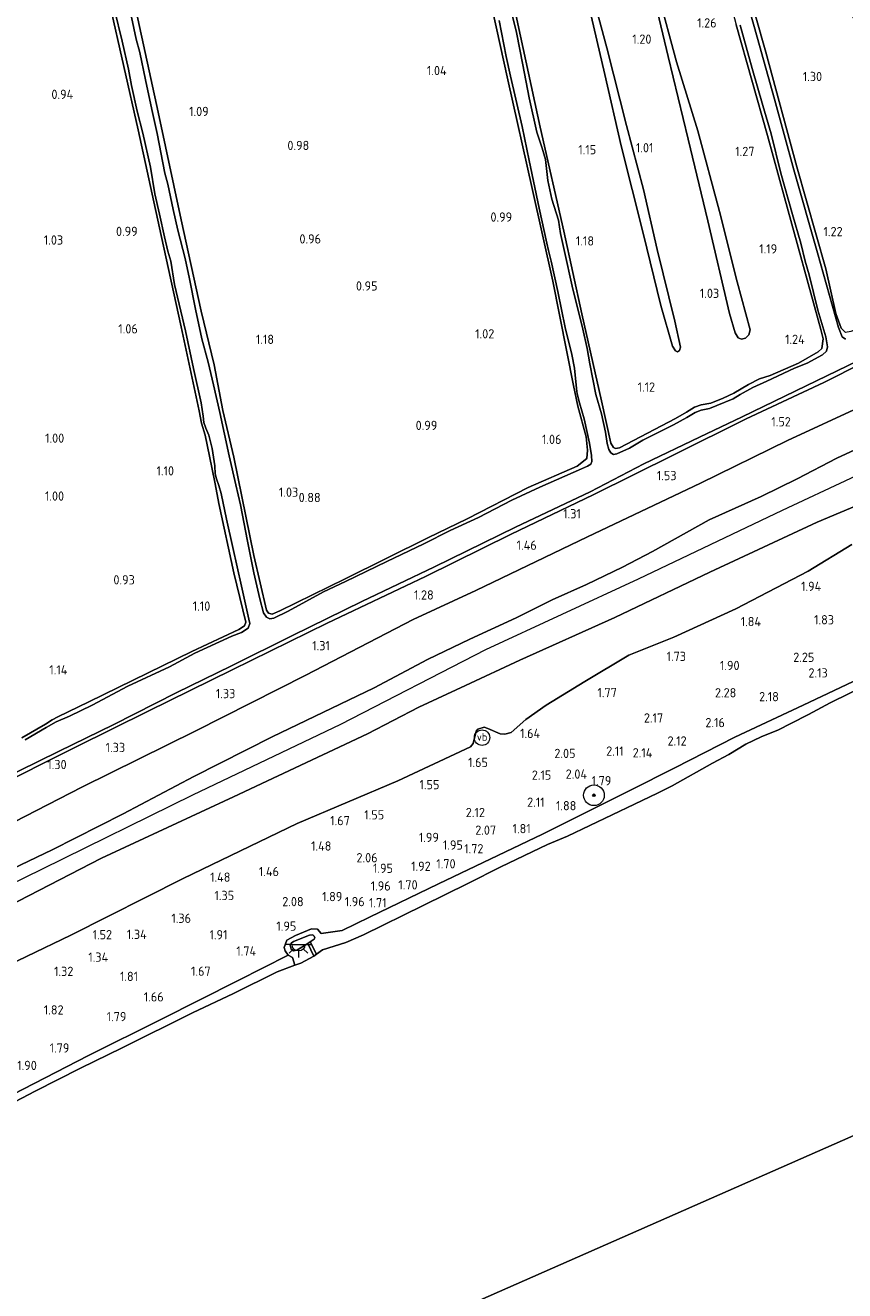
# Model space of a CAD drawing. Extents: x 130905 to 137824, y 412333 to 417928.
# Tile 227 of 256: x 135396 to 135555, y 415997 to 416242. Entities that reach past the tile are written whole.
import ezdxf
from ezdxf.enums import TextEntityAlignment as Align

# ---------------------------------------------------------------- set-up
doc = ezdxf.new("R2010")
doc.units = 0
for name, color, linetype, lineweight in [('B-ME-GR-BOOM-S', 90, 'Continuous', 25), ('B-ME-GR-BOUWLAND_AKKERBOUW-GV', 80, 'Continuous', 13), ('B-ME-GR-GRAS-GV', 60, 'Continuous', 13), ('B-ME-GR-MOERAS-GV', 120, 'Continuous', 13), ('B-ME-GW-OPHOGING_KRUIN-G', 90, 'Continuous', 18), ('B-ME-GW-TALUD_KRUIN-G', 90, 'Continuous', 18), ('B-ME-GW-TALUD_TEEN-G', 90, 'Continuous', 18), ('B-ME-IE-MEUBILAIR_WEGMEUBILAIR-S', 7, 'Continuous', 25), ('B-ME-KL-ET_LS_OV_LICHTPUNT-S', 190, 'Continuous', 25), ('B-ME-OB-BEKLEDING_STEEN-GV', 30, 'Continuous', 18), ('B-ME-OB-BEKLEDING_STORTSTEEN-GV', 30, 'Continuous', 18), ('B-ME-OB-OEVERVOORZIENING-G', 7, 'Continuous', 18), ('B-ME-OG-WATER_RIVIER-GV', 130, 'Continuous', 18), ('B-ME-OG-WATER_SLOOT-G', 120, 'Continuous', 18), ('B-ME-OG-WATER_SLOOT-GV', 120, 'Continuous', 18), ('B-ME-OG-WEG_TRAP-GV', 7, 'Continuous', 18), ('X-XX-AL-HOOGTELABEL-S', 7, 'Continuous', 25)]:
    doc.layers.add(name, color=color, linetype=linetype, lineweight=lineweight)
doc.styles.add('NLCS-ISO', font='NLCS-ISO.ttf')
doc.styles.add('NLCS-ISO-ANNOTATIVE-T18', font='NLCS-ISO.ttf', dxfattribs={"height": 1.8})

# ---------------------------------------------------------------- blocks, each defined once
blk = doc.blocks.new('SAL-HOOGTELABEL-SO')
at = {"color": 0, "linetype": 'ByBlock', "lineweight": -2, "style": 'NLCS-ISO-ANNOTATIVE-T18'}
blk.add_attdef('HOOGTE', text='', height=1.8, dxfattribs=at).set_placement((2.79, 0), align=Align.RIGHT)
blk = doc.blocks.new('SGR-BOOM_01-SO')
at = {"linetype": 'ByBlock', "lineweight": 18}
h = blk.add_hatch(color=0, dxfattribs=at)
h.dxf.hatch_style = 1
edge = h.paths.add_edge_path()
edge.add_arc((0, 0), 0.25, 0, 360)
at = {"color": 0, "linetype": 'ByBlock', "lineweight": 18}
for radius in [2, 0.25]:
    blk.add_circle((0, 0), radius, dxfattribs=at)
blk = doc.blocks.new('SKL-ET_OV_LICHTPUNT-SO')
at = {"color": 0, "linetype": 'ByBlock', "lineweight": 18}
for points in [[(-1.25, 0), (-2.5, 0)], [(1.25, 0), (2.5, 0)], [(-0.92, -0.85), (-1.83, -1.7)], [(0, -1.25), (0, -2.5)], [(0.92, -0.85), (1.83, -1.7)]]:
    blk.add_lwpolyline(points, dxfattribs=at)
blk.add_lwpolyline([(0, 0), (1.25, 0, -1), (-1.25, 0)], format="xyb", close=True, dxfattribs=at)
blk = doc.blocks.new('SIE-WEG_PAAL_VERKEERSBORD-SO')
at = {"color": 0, "linetype": 'ByBlock', "lineweight": 18}
blk.add_circle((0, 0), 1.5, dxfattribs=at)
at = {"color": 0, "linetype": 'ByBlock', "lineweight": 18, "style": 'NLCS-ISO'}
blk.add_text('vb', height=1.5, dxfattribs=at).set_placement((0, 0.13), align=Align.MIDDLE_CENTER)

msp = doc.modelspace()

# ---------------------------------------------------------------- linework, layer by layer
at = {"layer": 'B-ME-GR-BOUWLAND_AKKERBOUW-GV'}
for points in [[(135484.744, 416252.443, 1.131), (135489.255, 416231.843, 1.052), (135494.003, 416210.754, 0.951), (135498.013, 416192.763, 0.981), (135502.022, 416172.531, 0.905), (135502.829, 416168.481, 0.793), (135504.497, 416162.549, 0.935), (135504.75, 416159.963, 1.044), (135504.599, 416158.38, 1.094), (135502.749, 416156.867, 1.106), (135493.233, 416152.732, 1.082), (135481.363, 416146.644, 1.112), (135473.758, 416142.93, 1.083), (135457.66, 416135.028, 1.038), (135445.021, 416128.785, 1.095), (135443.536, 416128.163, 1.085), (135442.823, 416128.316, 1.096), (135442.416, 416128.926, 1.062), (135439.966, 416139.518, 1.034), (135436.07, 416158.602, 0.987), (135433.9, 416167.699, 1.013), (135432.241, 416176.555, 1.007), (135429.708, 416186.96, 1.047), (135425.817, 416204.634, 1.029), (135421.348, 416225.542, 1.026), (135416.022, 416250.259, 1.091)], [(135411.911, 416246.685, 0.964), (135417.512, 416222.109, 0.957), (135421.963, 416201.61, 1), (135425.858, 416183.923, 0.947), (135429.302, 416167.593, 0.911), (135429.795, 416165.216, 1.05), (135430.481, 416162.888, 1), (135431.769, 416156.595, 0.961), (135432.421, 416153.44, 0.904), (135433.161, 416149.618, 0.983), (135436.056, 416136.173, 1.042), (135438.411, 416126.621, 0.984), (135438.164, 416125.882, 1.151), (135437.044, 416125.151, 1.076), (135427.93, 416120.893, 0.98), (135407.913, 416111.161, 0.971), (135401.878, 416108.228, 0.924), (135400.813, 416107.672, 0.918), (135399.478, 416106.799, 0.936), (135394.894, 416104.179, 0.987)]]:
    msp.add_polyline3d(points, dxfattribs=at)
at = {"layer": 'B-ME-GR-GRAS-GV'}
for points in [[(135555.873, 416182.979, 1.127), (135554.822, 416182.797, 1.102), (135553.961, 416183.627, 1.082), (135552.935, 416186.461, 1.09), (135550.982, 416195.154, 1.087), (135545.374, 416214.94, 1.084), (135539.35, 416237.176, 1.169), (135533.487, 416257.962, 1.24), (135529.291, 416273.816, 1.283), (135525.665, 416287.607, 1.252), (135588.5, 416198.121, 1.235), (135584.579, 416196.224, 1.273), (135575.461, 416191.918, 1.262), (135570.538, 416189.874, 1.246), (135568.845, 416189.113, 1.222), (135566.776, 416187.789, 1.259), (135560.105, 416184.667, 1.241)], [(135503.569, 416256.75, 0.988), (135503.259, 416257.223, 0.988), (135502.801, 416257.118, 1.013), (135502.661, 416256.345, 1.025), (135504.993, 416246.187, 0.938), (135508.075, 416232.857, 0.925), (135511.25, 416219.035, 0.913), (135515.543, 416202.102, 0.913), (135518.965, 416188.058, 0.888), (135521.259, 416180.171, 0.925), (135521.846, 416179.236, 0.925), (135522.172, 416179.025, 0.925), (135522.623, 416179.324, 0.925), (135522.76, 416179.983, 0.913), (135521.657, 416185.021, 0.925), (135518.265, 416198.881, 0.888), (135515.585, 416210.539, 1.025), (135512.315, 416222.961, 0.938), (135508.456, 416238.038, 0.875), (135505.086, 416250.61, 0.963)], [(135515.247, 416257.434, 0.988), (135517.247, 416249.689, 0.988), (135520.397, 416236.334, 0.938), (135524.297, 416220.344, 0.875), (135528.118, 416204.457, 0.938), (135532.288, 416186.477, 0.888), (135533.37, 416182.728, 0.888), (135533.979, 416181.747, 0.888), (135534.648, 416181.53, 0.888), (135535.427, 416181.732, 0.925), (135536.043, 416182.336, 0.938), (135536.312, 416183.312, 0.938), (135533.772, 416192.664, 0.938), (135530.387, 416206.273, 0.925), (135526.139, 416221.929, 0.925), (135521.986, 416235.313, 1), (135518.435, 416248.56, 1), (135515.941, 416257.341, 0.988), (135515.758, 416257.904, 1), (135515.429, 416258.001, 1)]]:
    msp.add_polyline3d(points, close=True, dxfattribs=at)
for points in [[(135533.487, 416257.962, 1.24), (135539.35, 416237.176, 1.169), (135545.374, 416214.94, 1.084), (135550.982, 416195.154, 1.087), (135552.935, 416186.461, 1.09), (135553.961, 416183.627, 1.082), (135554.822, 416182.797, 1.102)], [(135416.022, 416250.259, 1.091), (135421.348, 416225.542, 1.026), (135425.817, 416204.634, 1.029), (135429.708, 416186.96, 1.047), (135432.241, 416176.555, 1.007), (135433.9, 416167.699, 1.013), (135436.07, 416158.602, 0.987), (135439.966, 416139.518, 1.034), (135442.416, 416128.926, 1.062), (135442.823, 416128.316, 1.096), (135443.536, 416128.163, 1.085), (135445.021, 416128.785, 1.095), (135457.66, 416135.028, 1.038), (135473.758, 416142.93, 1.083), (135481.363, 416146.644, 1.112), (135493.233, 416152.732, 1.082), (135502.749, 416156.867, 1.106), (135504.599, 416158.38, 1.094), (135504.75, 416159.963, 1.044), (135504.497, 416162.549, 0.935), (135502.829, 416168.481, 0.793), (135502.022, 416172.531, 0.905), (135498.013, 416192.763, 0.981), (135494.003, 416210.754, 0.951), (135489.255, 416231.843, 1.052), (135484.744, 416252.443, 1.131)], [(135534.384, 416242.435, 0.595), (135536.713, 416233.999, 0.595), (135538.77, 416226.846, 0.595), (135540.401, 416221.353, 0.595), (135542.277, 416213.69, 0.595), (135544.546, 416205.677, 0.595), (135546.165, 416200.151, 0.595), (135546.966, 416196.635, 0.595), (135547.739, 416194.01, 0.595), (135549.469, 416187.124, 0.595), (135551.027, 416181.964, 0.595), (135551.322, 416180.043, 0.595), (135551.135, 416179.191, 0.595), (135550.334, 416178.442, 0.595), (135547.363, 416176.855, 0.595), (135544.939, 416175.897, 0.595), (135539.533, 416173.375, 0.595), (135536.83, 416172.113, 0.595), (135534.376, 416170.745, 0.595), (135533.004, 416169.95, 0.595), (135529.855, 416168.617, 0.595), (135528.396, 416168.062, 0.595), (135526.794, 416167.75, 0.595), (135525.623, 416167.304, 0.595), (135523.985, 416166.297, 0.595), (135521.439, 416164.885, 0.595), (135515.454, 416161.917, 0.595), (135512.86, 416160.369, 0.595), (135510.445, 416159.273, 0.595), (135509.747, 416159.138, 0.595), (135509.285, 416159.455, 0.595), (135508.864, 416160.101, 0.595), (135508.566, 416161.258, 0.595), (135508.196, 416163.454, 0.595), (135507.441, 416166.992, 0.595), (135506.359, 416170.741, 0.595), (135505.159, 416176.75, 0.595), (135504.666, 416179.678, 0.595), (135503.801, 416183.446, 0.595), (135501.721, 416191.774, 0.595), (135500.296, 416198.551, 0.595), (135499.505, 416202.044, 0.595), (135499.119, 416204.571, 0.595), (135497.815, 416208.666, 0.595), (135497.039, 416212.306, 0.595), (135496.555, 416216.341, 0.595), (135495.959, 416218.598, 0.595), (135494.887, 416221.674, 0.595), (135493.403, 416228.338, 0.595), (135492.198, 416234.712, 0.595), (135490.924, 416240.996, 0.595), (135488.944, 416249.231, 0.595)], [(135533.566, 416242.494, 1.217), (135539.673, 416221.023, 1.135), (135542.959, 416209.027, 1.186), (135550.038, 416183.399, 1.261), (135550.5, 416181.583, 1.235), (135550.23, 416179.68, 1.193), (135549.499, 416179.021, 1.206), (135545.673, 416176.857, 1.243), (135540.178, 416174.462, 1.243), (135538.148, 416173.804, 1.106), (135535.973, 416172.738, 1.143), (135533.159, 416171.057, 1.318), (135531.089, 416170.069, 1.231), (135528.653, 416169.077, 1.256), (135526.768, 416168.738, 1.112), (135525.495, 416168.328, 1.012), (135523.971, 416167.319, 1.062), (135521.839, 416166.104, 1.1), (135510.961, 416160.408, 1.051), (135510.196, 416160.277, 1.058), (135509.796, 416160.511, 1.061), (135509.286, 416161.33, 1.061), (135507.424, 416169.529, 1.042), (135503.632, 416186.44, 0.952), (135500.12, 416202.48, 0.96), (135495.566, 416222.616, 0.977), (135490.003, 416248.438, 1.014)], [(135490.003, 416248.438, 1.014), (135495.566, 416222.616, 0.977), (135500.12, 416202.48, 0.96), (135503.632, 416186.44, 0.952), (135507.424, 416169.529, 1.042), (135509.286, 416161.33, 1.061), (135509.796, 416160.511, 1.061), (135510.196, 416160.277, 1.058), (135510.961, 416160.408, 1.051), (135521.839, 416166.104, 1.1), (135523.971, 416167.319, 1.062), (135525.495, 416168.328, 1.012), (135526.768, 416168.738, 1.112), (135528.653, 416169.077, 1.256), (135531.089, 416170.069, 1.231), (135533.159, 416171.057, 1.318), (135535.973, 416172.738, 1.143), (135538.148, 416173.804, 1.106), (135540.178, 416174.462, 1.243), (135545.673, 416176.857, 1.243), (135549.499, 416179.021, 1.206), (135550.23, 416179.68, 1.193), (135550.5, 416181.583, 1.235), (135550.038, 416183.399, 1.261), (135542.959, 416209.027, 1.186), (135539.673, 416221.023, 1.135), (135533.566, 416242.494, 1.217)], [(135554.815, 416181.483, 0.595), (135554.163, 416181.963, 0.595), (135553.455, 416183.744, 0.595), (135549.357, 416198.256, 0.595), (135544.821, 416214.338, 0.595), (135541.028, 416228.092, 0.595), (135537.682, 416240.082, 0.595), (135534.932, 416249.814, 0.595)], [(135394.894, 416104.179, 0.987), (135399.478, 416106.799, 0.936), (135400.813, 416107.672, 0.918), (135401.878, 416108.228, 0.924), (135407.913, 416111.161, 0.971), (135427.93, 416120.893, 0.98), (135437.044, 416125.151, 1.076), (135438.164, 416125.882, 1.151), (135438.411, 416126.621, 0.984), (135436.056, 416136.173, 1.042), (135433.161, 416149.618, 0.983), (135432.421, 416153.44, 0.904), (135431.769, 416156.595, 0.961), (135430.481, 416162.888, 1), (135429.795, 416165.216, 1.05), (135429.302, 416167.593, 0.911), (135425.858, 416183.923, 0.947), (135421.963, 416201.61, 1), (135417.512, 416222.109, 0.957), (135411.911, 416246.685, 0.964)], [(135487.57, 416243.35, 0.595), (135488.945, 416236.38, 0.595), (135489.809, 416232.555, 0.595), (135492.034, 416222.799, 0.595), (135493.393, 416216.16, 0.595), (135495.366, 416206.932, 0.595), (135496.802, 416200.132, 0.595), (135497.174, 416198.7, 0.595), (135497.661, 416196.673, 0.595), (135498.977, 416190.776, 0.595), (135500.398, 416183.771, 0.595), (135501.68, 416178.536, 0.595), (135502.201, 416175.904, 0.595), (135502.584, 416171.963, 0.595), (135502.713, 416170.923, 0.595), (135503.182, 416169.169, 0.595), (135504.059, 416166.029, 0.595), (135505.146, 416161.322, 0.595), (135505.478, 416158.91, 0.595), (135505.571, 416157.768, 0.595), (135505.39, 416157.258, 0.595), (135504.733, 416156.859, 0.595), (135503.537, 416156.346, 0.595), (135495.443, 416152.767, 0.595), (135490.06, 416150.256, 0.595), (135483.589, 416146.887, 0.595), (135478.047, 416144.413, 0.595), (135472.923, 416141.771, 0.595), (135465.78, 416138.392, 0.595), (135457.714, 416134.516, 0.595), (135453.446, 416132.509, 0.595), (135446.603, 416128.736, 0.595), (135443.853, 416127.396, 0.595), (135443.029, 416127.229, 0.595), (135442.408, 416127.583, 0.595), (135441.831, 416128.437, 0.595), (135441.117, 416131.119, 0.595), (135439.979, 416136.168, 0.595), (135438.714, 416142.315, 0.595), (135437.374, 416149.387, 0.595), (135436.465, 416153.247, 0.595), (135435.156, 416158.893, 0.595), (135433.315, 416167.251, 0.595), (135432.127, 416172.644, 0.595), (135431.069, 416177.054, 0.595), (135429.852, 416181.557, 0.595), (135428.636, 416187.304, 0.595), (135427.435, 416193.199, 0.595), (135426.63, 416197.137, 0.595), (135425.181, 416202.66, 0.595), (135424.264, 416206.656, 0.595), (135423.226, 416211.556, 0.595), (135422.696, 416213.732, 0.595), (135421.151, 416221.412, 0.595), (135420.143, 416226.072, 0.595), (135418.916, 416231.842, 0.595), (135417.828, 416237.142, 0.595), (135417.124, 416239.743, 0.595), (135415.549, 416247.013, 0.595)], [(135412.919, 416245.42, 0.595), (135414.391, 416239.315, 0.595), (135415.613, 416233.91, 0.595), (135416.181, 416230.707, 0.595), (135417.287, 416225.783, 0.595), (135418.392, 416221.452, 0.595), (135419.855, 416214.891, 0.595), (135420.751, 416209.698, 0.595), (135421.647, 416205.747, 0.595), (135422.591, 416201.339, 0.595), (135423.269, 416198.556, 0.595), (135423.826, 416196.619, 0.595), (135424.519, 416192.147, 0.595), (135426.677, 416183.122, 0.595), (135428.23, 416175.841, 0.595), (135429.702, 416169.143, 0.595), (135430.099, 416166.592, 0.595), (135430.247, 416165.335, 0.595), (135430.614, 416164.211, 0.595), (135431.193, 416162.877, 0.595), (135431.84, 416160.277, 0.595), (135432.406, 416156.96, 0.595), (135432.433, 416155.363, 0.595), (135432.7, 416154.389, 0.595), (135433.178, 416153.091, 0.595), (135433.628, 416151.555, 0.595), (135434.665, 416146.598, 0.595), (135435.874, 416141.102, 0.595), (135437.582, 416133.556, 0.595), (135438.946, 416127.202, 0.595), (135439.146, 416126.309, 0.595), (135438.845, 416125.459, 0.595), (135437.574, 416124.571, 0.595), (135435.68, 416123.865, 0.595), (135428.504, 416120.611, 0.595), (135423.574, 416117.921, 0.595), (135415.465, 416114.194, 0.595), (135408.566, 416110.479, 0.595), (135404.171, 416108.383, 0.595), (135401.584, 416107.234, 0.595), (135399.66, 416106.175, 0.595), (135395.556, 416103.765, 0.595)], [(135388.509, 416093.93, 1.222), (135405.462, 416102.384, 1.394), (135419.434, 416109.331, 1.394), (135435.764, 416117.375, 1.384), (135454.21, 416126.371, 1.364), (135473.308, 416135.481, 1.354), (135489.892, 416143.702, 1.314), (135505.838, 416151.309, 1.364), (135521.651, 416159.134, 1.394), (135535.543, 416166.071, 1.344), (135550.623, 416173.123, 1.454), (135558.219, 416176.916, 1.444), (135566.423, 416180.857, 1.434), (135569.687, 416174.265, 1.573), (135558.142, 416168.599, 1.547), (135543.581, 416161.861, 1.513), (135526.664, 416153.6, 1.513), (135504.707, 416143.125, 1.489), (135483.039, 416132.725, 1.438), (135470.899, 416127.111, 1.412), (135450.03, 416116.316, 1.58), (135428.687, 416105.536, 1.492), (135406.527, 416094.556, 1.453), (135386.749, 416084.455, 1.472)], [(135386.688, 416093.999, 0.595), (135402.05, 416101.525, 0.595), (135412.763, 416106.72, 0.595), (135424.839, 416112.904, 0.595), (135435.61, 416118.155, 0.595), (135447.475, 416124.012, 0.595), (135460.905, 416130.616, 0.595), (135475.044, 416137.332, 0.595), (135490.762, 416144.999, 0.595), (135505.235, 416151.903, 0.595), (135515.655, 416157.297, 0.595), (135526.482, 416162.489, 0.595), (135534.765, 416166.44, 0.595), (135547.18, 416172.447, 0.595), (135557.191, 416177.279, 0.595)], [(135558.219, 416176.916, 1.444), (135550.623, 416173.123, 1.454), (135535.543, 416166.071, 1.344), (135521.651, 416159.134, 1.394), (135505.838, 416151.309, 1.364), (135489.892, 416143.702, 1.314), (135473.308, 416135.481, 1.354), (135454.21, 416126.371, 1.364), (135435.764, 416117.375, 1.384), (135419.434, 416109.331, 1.394), (135405.462, 416102.384, 1.394), (135388.509, 416093.93, 1.222)], [(135386.749, 416084.455, 1.472), (135406.527, 416094.556, 1.453), (135428.687, 416105.536, 1.492), (135450.03, 416116.316, 1.58), (135470.899, 416127.111, 1.412), (135483.039, 416132.725, 1.438), (135504.707, 416143.125, 1.489), (135526.664, 416153.6, 1.513), (135543.581, 416161.861, 1.513), (135558.142, 416168.599, 1.547)], [(135385.453, 416075.084, 2.602), (135400.808, 416082.415, 2.428), (135414.549, 416089.424, 2.294), (135428.302, 416096.649, 2.27), (135443.491, 416104.35, 2.36), (135463.317, 416113.873, 2.399), (135473.692, 416119.341, 2.406), (135481.905, 416123.306, 2.355), (135490.86, 416127.409, 2.366), (135497.867, 416130.962, 2.281), (135504.519, 416133.883, 2.318), (135511.522, 416137.3, 2.35), (135517.342, 416140.302, 2.506), (135528.369, 416146.424, 2.285), (135538.455, 416150.992, 2.487), (135545.417, 416154.437, 2.252), (135553.113, 416158.45, 2.299), (135561.7, 416162.381, 2.303)], [(135561.7, 416162.381, 2.303), (135553.113, 416158.45, 2.299), (135545.417, 416154.437, 2.252), (135538.455, 416150.992, 2.487), (135528.369, 416146.424, 2.285), (135517.342, 416140.302, 2.506), (135511.522, 416137.3, 2.35), (135504.519, 416133.883, 2.318), (135497.867, 416130.962, 2.281), (135490.86, 416127.409, 2.366), (135481.905, 416123.306, 2.355), (135473.692, 416119.341, 2.406), (135463.317, 416113.873, 2.399), (135443.491, 416104.35, 2.36), (135428.302, 416096.649, 2.27), (135414.549, 416089.424, 2.294), (135400.808, 416082.415, 2.428), (135385.453, 416075.084, 2.602)], [(135563.936, 416152.143, 2.298), (135549.312, 416146.011, 2.268), (135528.479, 416136.282, 2.305), (135510.037, 416127.51, 2.367), (135491.587, 416119.232, 2.351), (135481.011, 416114.293, 2.367), (135471.998, 416110.083, 2.347), (135462.036, 416104.906, 2.329), (135436.013, 416092.689, 2.35), (135410.371, 416080.783, 2.388), (135386.078, 416068.314, 2.332)], [(135386.078, 416068.314, 2.332), (135410.371, 416080.783, 2.388), (135436.013, 416092.689, 2.35), (135462.036, 416104.906, 2.329), (135471.998, 416110.083, 2.347), (135481.011, 416114.293, 2.367), (135491.587, 416119.232, 2.351), (135510.037, 416127.51, 2.367), (135528.479, 416136.282, 2.305), (135549.312, 416146.011, 2.268), (135563.936, 416152.143, 2.298)], [(135556.048, 416141.687, 1.795), (135547.566, 416136.501, 1.768), (135533.528, 416129.182, 1.813), (135521.471, 416123.656, 1.775), (135512.734, 416120.167, 1.895), (135504.182, 416115.067, 1.742), (135496.717, 416110.474, 1.692), (135492.74, 416107.721, 1.681), (135489.939, 416105.204, 1.674), (135488.661, 416104.869, 1.629), (135487.795, 416104.908, 1.629), (135485.387, 416105.99, 1.559), (135484.673, 416106.243, 1.579), (135483.411, 416105.81, 1.579), (135483.141, 416105.428, 1.619), (135482.539, 416103.078, 1.619), (135482.013, 416102.404, 1.649), (135467.933, 416095.801, 1.687), (135448.381, 416087.52, 1.624), (135426.254, 416076.88, 1.674), (135404.44, 416065.882, 1.774), (135387.169, 416057.559, 1.762)], [(135387.169, 416057.559, 1.762), (135404.44, 416065.882, 1.774), (135426.254, 416076.88, 1.674), (135448.381, 416087.52, 1.624), (135467.933, 416095.801, 1.687), (135482.013, 416102.404, 1.649), (135482.539, 416103.078, 1.619), (135483.141, 416105.428, 1.619), (135483.411, 416105.81, 1.579), (135484.673, 416106.243, 1.579), (135485.387, 416105.99, 1.559), (135487.795, 416104.908, 1.629), (135488.661, 416104.869, 1.629), (135489.939, 416105.204, 1.674), (135492.74, 416107.721, 1.681), (135496.717, 416110.474, 1.692), (135504.182, 416115.067, 1.742), (135512.734, 416120.167, 1.895), (135521.471, 416123.656, 1.775), (135533.528, 416129.182, 1.813), (135547.566, 416136.501, 1.768), (135556.048, 416141.687, 1.795)], [(135568.372, 416120.766, 1.714), (135546.617, 416110.473, 1.714), (135533.33, 416104.277, 1.752), (135521.702, 416098.334, 1.739), (135513.103, 416093.978, 1.652), (135496.022, 416085.492, 1.652), (135475.783, 416075.81, 1.664), (135462.435, 416069.329, 1.777), (135457.119, 416066.794, 1.752), (135453.028, 416066.214, 1.899), (135452.309, 416066.994, 1.956), (135451.134, 416067.111, 2.03), (135448.026, 416065.806, 2.089), (135446.328, 416064.87, 2.003), (135445.86, 416063.492, 1.932), (135446.012, 416062.85, 1.91), (135446.612, 416061.964, 1.834), (135436.931, 416057.092, 1.697), (135421.919, 416049.479, 1.684), (135407.832, 416042.534, 1.672), (135390.993, 416033.855, 1.382)]]:
    msp.add_polyline3d(points, dxfattribs=at)
at = {"layer": 'B-ME-GR-MOERAS-GV'}
for points in [[(135522.623, 416179.324, 0.925), (135522.172, 416179.025, 0.925), (135521.846, 416179.236, 0.925), (135521.259, 416180.171, 0.925), (135518.965, 416188.058, 0.888), (135515.543, 416202.102, 0.913), (135511.25, 416219.035, 0.913), (135508.075, 416232.857, 0.925), (135504.993, 416246.187, 0.938), (135502.661, 416256.345, 1.025), (135502.801, 416257.118, 1.013), (135503.259, 416257.223, 0.988), (135503.569, 416256.75, 0.988), (135505.086, 416250.61, 0.963), (135508.456, 416238.038, 0.875), (135512.315, 416222.961, 0.938), (135515.585, 416210.539, 1.025), (135518.265, 416198.881, 0.888), (135521.657, 416185.021, 0.925), (135522.76, 416179.983, 0.913)], [(135535.427, 416181.732, 0.925), (135534.648, 416181.53, 0.888), (135533.979, 416181.747, 0.888), (135533.37, 416182.728, 0.888), (135532.288, 416186.477, 0.888), (135528.118, 416204.457, 0.938), (135524.297, 416220.344, 0.875), (135520.397, 416236.334, 0.938), (135517.247, 416249.689, 0.988), (135515.247, 416257.434, 0.988), (135515.429, 416258.001, 1), (135515.758, 416257.904, 1), (135515.941, 416257.341, 0.988), (135518.435, 416248.56, 1), (135521.986, 416235.313, 1), (135526.139, 416221.929, 0.925), (135530.387, 416206.273, 0.925), (135533.772, 416192.664, 0.938), (135536.312, 416183.312, 0.938), (135536.043, 416182.336, 0.938)]]:
    msp.add_polyline3d(points, close=True, dxfattribs=at)
at = {"layer": 'B-ME-GW-OPHOGING_KRUIN-G'}
msp.add_polyline3d([(135603.928, 416176.092, 2.294), (135588.972, 416169.535, 2.367), (135574.822, 416163.134, 2.31), (135569.083, 416160.665, 2.34), (135542.518, 416148.273, 2.328), (135514.562, 416134.93, 2.318), (135484.935, 416121.246, 2.298), (135456.753, 416106.758, 2.32), (135428.021, 416093.055, 2.311), (135398.869, 416078.695, 2.363), (135369.452, 416064.294, 2.33), (135347.689, 416052.321, 2.353), (135331.681, 416044.005, 2.116), (135305.659, 416031.48, 2.334), (135275.331, 416017.095, 2.446), (135251.474, 416004.506, 2.435)], dxfattribs=at)
at = {"layer": 'B-ME-GW-TALUD_KRUIN-G'}
for points in [[(135386.078, 416068.314, 2.332), (135410.371, 416080.783, 2.388), (135436.013, 416092.689, 2.35), (135462.036, 416104.906, 2.329), (135471.998, 416110.083, 2.347), (135481.011, 416114.293, 2.367), (135491.587, 416119.232, 2.351), (135510.037, 416127.51, 2.367), (135528.479, 416136.282, 2.305), (135549.312, 416146.011, 2.268), (135563.936, 416152.143, 2.298), (135572.912, 416156.286, 2.268), (135577.104, 416157.965, 2.288), (135582.111, 416160.598, 2.294), (135587.756, 416163.326, 2.307), (135606.601, 416172.229, 2.324)], [(135561.7, 416162.381, 2.303), (135553.113, 416158.45, 2.299), (135545.417, 416154.437, 2.252), (135538.455, 416150.992, 2.487), (135528.369, 416146.424, 2.285), (135517.342, 416140.302, 2.506), (135511.522, 416137.3, 2.35), (135504.519, 416133.883, 2.318), (135497.867, 416130.962, 2.281), (135490.86, 416127.409, 2.366), (135481.905, 416123.306, 2.355), (135473.692, 416119.341, 2.406), (135463.317, 416113.873, 2.399), (135443.491, 416104.35, 2.36), (135428.302, 416096.649, 2.27), (135414.549, 416089.424, 2.294), (135400.808, 416082.415, 2.428), (135385.453, 416075.084, 2.602)], [(135453.028, 416066.214, 1.899), (135457.119, 416066.794, 1.752), (135462.435, 416069.329, 1.777), (135475.783, 416075.81, 1.664), (135496.022, 416085.492, 1.652), (135513.103, 416093.978, 1.652), (135521.702, 416098.334, 1.739), (135533.33, 416104.277, 1.752), (135546.617, 416110.473, 1.714), (135568.372, 416120.766, 1.714), (135589.614, 416130.418, 1.564), (135606.079, 416138.454, 1.656), (135624.326, 416147.101, 1.531)], [(135450.913, 416064.545, 2.673), (135451.646, 416065.072, 2.517), (135451.771, 416065.352, 2.516), (135451.65, 416065.675, 2.52), (135451.377, 416065.912, 2.522), (135450.756, 416065.881, 2.52), (135447.622, 416064.644, 2.571), (135447.207, 416064.289, 2.571), (135447.017, 416063.906, 2.64), (135447.225, 416063.137, 2.613), (135447.618, 416062.822, 2.599), (135448.267, 416062.95, 2.617), (135450.44, 416064.272, 2.637)], [(135325.009, 416001.323, 1.457), (135342.784, 416010.357, 1.47), (135359.132, 416018.059, 1.482), (135372.185, 416025.033, 1.495), (135390.993, 416033.855, 1.382), (135407.832, 416042.534, 1.672), (135421.919, 416049.479, 1.684), (135436.931, 416057.092, 1.697), (135446.612, 416061.964, 1.834)]]:
    msp.add_polyline3d(points, dxfattribs=at)
at = {"layer": 'B-ME-GW-TALUD_TEEN-G'}
for points in [[(135597.11, 416185.86, 1.649), (135580.905, 416178.718, 1.564), (135572.46, 416175.164, 1.546), (135569.687, 416174.265, 1.573), (135558.142, 416168.599, 1.547), (135543.581, 416161.861, 1.513), (135526.664, 416153.6, 1.513), (135504.707, 416143.125, 1.489), (135483.039, 416132.725, 1.438), (135470.899, 416127.111, 1.412), (135450.03, 416116.316, 1.58), (135428.687, 416105.536, 1.492), (135406.527, 416094.556, 1.453), (135386.749, 416084.455, 1.472)], [(135387.169, 416057.559, 1.762), (135404.44, 416065.882, 1.774), (135426.254, 416076.88, 1.674), (135448.381, 416087.52, 1.624), (135467.933, 416095.801, 1.687), (135482.013, 416102.404, 1.649), (135482.539, 416103.078, 1.619), (135483.141, 416105.428, 1.619), (135483.411, 416105.81, 1.579), (135484.673, 416106.243, 1.579), (135485.387, 416105.99, 1.559), (135487.795, 416104.908, 1.629), (135488.661, 416104.869, 1.629), (135489.939, 416105.204, 1.674), (135492.74, 416107.721, 1.681), (135496.717, 416110.474, 1.692), (135504.182, 416115.067, 1.742), (135512.734, 416120.167, 1.895), (135521.471, 416123.656, 1.775), (135533.528, 416129.182, 1.813), (135547.566, 416136.501, 1.768), (135556.048, 416141.687, 1.795)], [(135453.028, 416066.214, 1.899), (135452.309, 416066.994, 1.956), (135451.134, 416067.111, 2.03), (135448.026, 416065.806, 2.089), (135446.328, 416064.87, 2.003), (135445.86, 416063.492, 1.932), (135446.012, 416062.85, 1.91), (135446.612, 416061.964, 1.834)]]:
    msp.add_polyline3d(points, dxfattribs=at)
at = {"layer": 'B-ME-OB-BEKLEDING_STEEN-GV'}
msp.add_polyline3d([(135559.592, 416114.746, 1), (135551.847, 416110.967, 1), (135547.631, 416108.674, 1), (135544.212, 416106.902, 1), (135541.83, 416105.737, 1), (135538.441, 416104.375, 1), (135535.471, 416102.902, 1), (135532.174, 416100.933, 1), (135529.018, 416099.259, 1), (135521.148, 416094.855, 1), (135518.305, 416093.414, 1), (135513.864, 416091.296, 1), (135500.818, 416085.073, 1), (135496.967, 416083.434, 1), (135487.924, 416079.12, 1), (135481.502, 416075.887, 1), (135472.836, 416071.612, 1), (135461.271, 416065.955, 1), (135457.799, 416064.411, 1), (135453.257, 416063.036, 1), (135452.102, 416062.202, 1), (135450.913, 416064.545, 2.673), (135451.646, 416065.072, 2.517), (135451.771, 416065.352, 2.516), (135451.65, 416065.675, 2.52), (135451.377, 416065.912, 2.522), (135450.756, 416065.881, 2.52), (135447.622, 416064.644, 2.571), (135447.207, 416064.289, 2.571), (135447.017, 416063.906, 2.64), (135447.225, 416063.137, 2.613), (135447.618, 416062.822, 2.599), (135448.267, 416062.95, 2.617), (135450.44, 416064.272, 2.637), (135451.569, 416061.779, 1), (135449.058, 416060.411, 1), (135447.911, 416060.034, 1), (135447.482, 416061.504, 1.509), (135446.612, 416061.964, 1.834), (135446.012, 416062.85, 1.91), (135445.86, 416063.492, 1.932), (135446.328, 416064.87, 2.003), (135448.026, 416065.806, 2.089), (135451.134, 416067.111, 2.03), (135452.309, 416066.994, 1.956), (135453.028, 416066.214, 1.899), (135457.119, 416066.794, 1.752), (135462.435, 416069.329, 1.777), (135475.783, 416075.81, 1.664), (135496.022, 416085.492, 1.652), (135513.103, 416093.978, 1.652), (135521.702, 416098.334, 1.739), (135533.33, 416104.277, 1.752), (135546.617, 416110.473, 1.714), (135568.372, 416120.766, 1.714)], dxfattribs=at)
msp.add_polyline3d([(135448.267, 416062.95, 2.617), (135447.618, 416062.822, 2.599), (135447.225, 416063.137, 2.613), (135447.017, 416063.906, 2.64), (135447.207, 416064.289, 2.571), (135447.622, 416064.644, 2.571), (135450.756, 416065.881, 2.52), (135451.377, 416065.912, 2.522), (135451.65, 416065.675, 2.52), (135451.771, 416065.352, 2.516), (135451.646, 416065.072, 2.517), (135450.913, 416064.545, 2.673), (135450.44, 416064.272, 2.637)], close=True, dxfattribs=at)
at = {"layer": 'B-ME-OB-BEKLEDING_STORTSTEEN-GV'}
msp.add_polyline3d([(135390.993, 416033.855, 1.382), (135407.832, 416042.534, 1.672), (135421.919, 416049.479, 1.684), (135436.931, 416057.092, 1.697), (135446.612, 416061.964, 1.834), (135447.482, 416061.504, 1.509), (135447.911, 416060.034, 1), (135444.455, 416058.752, 1), (135435.984, 416054.542, 1), (135428.047, 416050.813, 1), (135414.374, 416044.008, 1), (135406.272, 416040.031, 1), (135397.466, 416035.576, 1), (135392.342, 416032.878, 1)], dxfattribs=at)
at = {"layer": 'B-ME-OB-OEVERVOORZIENING-G'}
msp.add_polyline3d([(135392.342, 416032.878, 1), (135397.466, 416035.576, 1), (135406.272, 416040.031, 1), (135414.374, 416044.008, 1), (135428.047, 416050.813, 1), (135435.984, 416054.542, 1), (135444.455, 416058.752, 1), (135447.911, 416060.034, 1), (135449.058, 416060.411, 1), (135451.569, 416061.779, 1), (135452.102, 416062.202, 1), (135453.257, 416063.036, 1), (135457.799, 416064.411, 1), (135461.271, 416065.955, 1), (135472.836, 416071.612, 1), (135481.502, 416075.887, 1), (135487.924, 416079.12, 1), (135496.967, 416083.434, 1), (135500.818, 416085.073, 1), (135513.864, 416091.296, 1), (135518.305, 416093.414, 1), (135521.148, 416094.855, 1), (135529.018, 416099.259, 1), (135532.174, 416100.933, 1), (135535.471, 416102.902, 1), (135538.441, 416104.375, 1), (135541.83, 416105.737, 1), (135544.212, 416106.902, 1), (135547.631, 416108.674, 1), (135551.847, 416110.967, 1), (135559.592, 416114.746, 1)], dxfattribs=at)
at = {"layer": 'B-ME-OG-WATER_RIVIER-GV'}
for points in [[(135392.342, 416032.878, 1), (135397.466, 416035.576, 1), (135406.272, 416040.031, 1), (135414.374, 416044.008, 1), (135428.047, 416050.813, 1), (135435.984, 416054.542, 1), (135444.455, 416058.752, 1), (135447.911, 416060.034, 1), (135449.058, 416060.411, 1), (135451.569, 416061.779, 1), (135452.102, 416062.202, 1), (135453.257, 416063.036, 1), (135457.799, 416064.411, 1), (135461.271, 416065.955, 1), (135472.836, 416071.612, 1), (135481.502, 416075.887, 1), (135487.924, 416079.12, 1), (135496.967, 416083.434, 1), (135500.818, 416085.073, 1), (135513.864, 416091.296, 1), (135518.305, 416093.414, 1), (135521.148, 416094.855, 1), (135529.018, 416099.259, 1), (135532.174, 416100.933, 1), (135535.471, 416102.902, 1), (135538.441, 416104.375, 1), (135541.83, 416105.737, 1), (135544.212, 416106.902, 1), (135547.631, 416108.674, 1), (135551.847, 416110.967, 1), (135559.592, 416114.746, 1)], [(135668.003, 416076.092, 1), (135342.962, 415933.046, 1)], [(135342.962, 415933.046, 1), (135668.003, 416076.092, 1)]]:
    msp.add_polyline3d(points, dxfattribs=at)
at = {"layer": 'B-ME-OG-WATER_SLOOT-G'}
for points in [[(135519.149, 416296.886, 1.237), (135523.984, 416278.912, 1.265), (135527.934, 416264.02, 1.276), (135533.566, 416242.494, 1.217), (135539.673, 416221.023, 1.135), (135542.959, 416209.027, 1.186), (135550.038, 416183.399, 1.261), (135550.5, 416181.583, 1.235), (135550.23, 416179.68, 1.193)], [(135588.5, 416198.121, 1.235), (135584.579, 416196.224, 1.273), (135575.461, 416191.918, 1.262), (135570.538, 416189.874, 1.246), (135568.845, 416189.113, 1.222), (135566.776, 416187.789, 1.259), (135560.105, 416184.667, 1.241), (135555.873, 416182.979, 1.127), (135554.822, 416182.797, 1.102), (135553.961, 416183.627, 1.082), (135552.935, 416186.461, 1.09), (135550.982, 416195.154, 1.087), (135545.374, 416214.94, 1.084), (135539.35, 416237.176, 1.169), (135533.487, 416257.962, 1.24), (135529.291, 416273.816, 1.283), (135525.665, 416287.607, 1.252)], [(135416.022, 416250.259, 1.091), (135421.348, 416225.542, 1.026), (135425.817, 416204.634, 1.029), (135429.708, 416186.96, 1.047), (135432.241, 416176.555, 1.007), (135433.9, 416167.699, 1.013), (135436.07, 416158.602, 0.987), (135439.966, 416139.518, 1.034), (135442.416, 416128.926, 1.062), (135442.823, 416128.316, 1.096), (135443.536, 416128.163, 1.085), (135445.021, 416128.785, 1.095), (135457.66, 416135.028, 1.038), (135473.758, 416142.93, 1.083), (135481.363, 416146.644, 1.112), (135493.233, 416152.732, 1.082), (135502.749, 416156.867, 1.106), (135504.599, 416158.38, 1.094), (135504.75, 416159.963, 1.044), (135504.497, 416162.549, 0.935), (135502.829, 416168.481, 0.793), (135502.022, 416172.531, 0.905), (135498.013, 416192.763, 0.981), (135494.003, 416210.754, 0.951), (135489.255, 416231.843, 1.052), (135484.744, 416252.443, 1.131)], [(135490.003, 416248.438, 1.014), (135495.566, 416222.616, 0.977), (135500.12, 416202.48, 0.96), (135503.632, 416186.44, 0.952), (135507.424, 416169.529, 1.042), (135509.286, 416161.33, 1.061), (135509.796, 416160.511, 1.061), (135510.196, 416160.277, 1.058), (135510.961, 416160.408, 1.051), (135521.839, 416166.104, 1.1), (135523.971, 416167.319, 1.062), (135525.495, 416168.328, 1.012), (135526.768, 416168.738, 1.112), (135528.653, 416169.077, 1.256)], [(135394.894, 416104.179, 0.987), (135399.478, 416106.799, 0.936), (135400.813, 416107.672, 0.918), (135401.878, 416108.228, 0.924), (135407.913, 416111.161, 0.971), (135427.93, 416120.893, 0.98), (135437.044, 416125.151, 1.076), (135438.164, 416125.882, 1.151), (135438.411, 416126.621, 0.984), (135436.056, 416136.173, 1.042), (135433.161, 416149.618, 0.983), (135432.421, 416153.44, 0.904), (135431.769, 416156.595, 0.961), (135430.481, 416162.888, 1), (135429.795, 416165.216, 1.05), (135429.302, 416167.593, 0.911), (135425.858, 416183.923, 0.947), (135421.963, 416201.61, 1), (135417.512, 416222.109, 0.957), (135411.911, 416246.685, 0.964)], [(135364.291, 416081.757, 1.484), (135374.722, 416086.535, 1.297), (135388.509, 416093.93, 1.222), (135405.462, 416102.384, 1.394), (135419.434, 416109.331, 1.394), (135435.764, 416117.375, 1.384), (135454.21, 416126.371, 1.364), (135473.308, 416135.481, 1.354), (135489.892, 416143.702, 1.314), (135505.838, 416151.309, 1.364), (135521.651, 416159.134, 1.394), (135535.543, 416166.071, 1.344), (135550.623, 416173.123, 1.454), (135558.219, 416176.916, 1.444), (135566.423, 416180.857, 1.434)], [(135550.23, 416179.68, 1.193), (135549.499, 416179.021, 1.206), (135545.673, 416176.857, 1.243), (135540.178, 416174.462, 1.243), (135538.148, 416173.804, 1.106), (135535.973, 416172.738, 1.143), (135533.159, 416171.057, 1.318), (135531.089, 416170.069, 1.231), (135528.653, 416169.077, 1.256)]]:
    msp.add_polyline3d(points, dxfattribs=at)
at = {"layer": 'B-ME-OG-WATER_SLOOT-GV'}
for points in [[(135488.944, 416249.231, 0.595), (135490.924, 416240.996, 0.595), (135492.198, 416234.712, 0.595), (135493.403, 416228.338, 0.595), (135494.887, 416221.674, 0.595), (135495.959, 416218.598, 0.595), (135496.555, 416216.341, 0.595), (135497.039, 416212.306, 0.595), (135497.815, 416208.666, 0.595), (135499.119, 416204.571, 0.595), (135499.505, 416202.044, 0.595), (135500.296, 416198.551, 0.595), (135501.721, 416191.774, 0.595), (135503.801, 416183.446, 0.595), (135504.666, 416179.678, 0.595), (135505.159, 416176.75, 0.595), (135506.359, 416170.741, 0.595), (135507.441, 416166.992, 0.595), (135508.196, 416163.454, 0.595), (135508.566, 416161.258, 0.595), (135508.864, 416160.101, 0.595), (135509.285, 416159.455, 0.595), (135509.747, 416159.138, 0.595), (135510.445, 416159.273, 0.595), (135512.86, 416160.369, 0.595), (135515.454, 416161.917, 0.595), (135521.439, 416164.885, 0.595), (135523.985, 416166.297, 0.595), (135525.623, 416167.304, 0.595), (135526.794, 416167.75, 0.595), (135528.396, 416168.062, 0.595), (135529.855, 416168.617, 0.595), (135533.004, 416169.95, 0.595), (135534.376, 416170.745, 0.595), (135536.83, 416172.113, 0.595), (135539.533, 416173.375, 0.595), (135544.939, 416175.897, 0.595), (135547.363, 416176.855, 0.595), (135550.334, 416178.442, 0.595), (135551.135, 416179.191, 0.595), (135551.322, 416180.043, 0.595), (135551.027, 416181.964, 0.595), (135549.469, 416187.124, 0.595), (135547.739, 416194.01, 0.595), (135546.966, 416196.635, 0.595), (135546.165, 416200.151, 0.595), (135544.546, 416205.677, 0.595), (135542.277, 416213.69, 0.595), (135540.401, 416221.353, 0.595), (135538.77, 416226.846, 0.595), (135536.713, 416233.999, 0.595), (135534.384, 416242.435, 0.595)], [(135534.932, 416249.814, 0.595), (135537.682, 416240.082, 0.595), (135541.028, 416228.092, 0.595), (135544.821, 416214.338, 0.595), (135549.357, 416198.256, 0.595), (135553.455, 416183.744, 0.595), (135554.163, 416181.963, 0.595), (135554.815, 416181.483, 0.595)], [(135415.549, 416247.013, 0.595), (135417.124, 416239.743, 0.595), (135417.828, 416237.142, 0.595), (135418.916, 416231.842, 0.595), (135420.143, 416226.072, 0.595), (135421.151, 416221.412, 0.595), (135422.696, 416213.732, 0.595), (135423.226, 416211.556, 0.595), (135424.264, 416206.656, 0.595), (135425.181, 416202.66, 0.595), (135426.63, 416197.137, 0.595), (135427.435, 416193.199, 0.595), (135428.636, 416187.304, 0.595), (135429.852, 416181.557, 0.595), (135431.069, 416177.054, 0.595), (135432.127, 416172.644, 0.595), (135433.315, 416167.251, 0.595), (135435.156, 416158.893, 0.595), (135436.465, 416153.247, 0.595), (135437.374, 416149.387, 0.595), (135438.714, 416142.315, 0.595), (135439.979, 416136.168, 0.595), (135441.117, 416131.119, 0.595), (135441.831, 416128.437, 0.595), (135442.408, 416127.583, 0.595), (135443.029, 416127.229, 0.595), (135443.853, 416127.396, 0.595), (135446.603, 416128.736, 0.595), (135453.446, 416132.509, 0.595), (135457.714, 416134.516, 0.595), (135465.78, 416138.392, 0.595), (135472.923, 416141.771, 0.595), (135478.047, 416144.413, 0.595), (135483.589, 416146.887, 0.595), (135490.06, 416150.256, 0.595), (135495.443, 416152.767, 0.595), (135503.537, 416156.346, 0.595), (135504.733, 416156.859, 0.595), (135505.39, 416157.258, 0.595), (135505.571, 416157.768, 0.595), (135505.478, 416158.91, 0.595), (135505.146, 416161.322, 0.595), (135504.059, 416166.029, 0.595), (135503.182, 416169.169, 0.595), (135502.713, 416170.923, 0.595), (135502.584, 416171.963, 0.595), (135502.201, 416175.904, 0.595), (135501.68, 416178.536, 0.595), (135500.398, 416183.771, 0.595), (135498.977, 416190.776, 0.595), (135497.661, 416196.673, 0.595), (135497.174, 416198.7, 0.595), (135496.802, 416200.132, 0.595), (135495.366, 416206.932, 0.595), (135493.393, 416216.16, 0.595), (135492.034, 416222.799, 0.595), (135489.809, 416232.555, 0.595), (135488.945, 416236.38, 0.595), (135487.57, 416243.35, 0.595)], [(135395.556, 416103.765, 0.595), (135399.66, 416106.175, 0.595), (135401.584, 416107.234, 0.595), (135404.171, 416108.383, 0.595), (135408.566, 416110.479, 0.595), (135415.465, 416114.194, 0.595), (135423.574, 416117.921, 0.595), (135428.504, 416120.611, 0.595), (135435.68, 416123.865, 0.595), (135437.574, 416124.571, 0.595), (135438.845, 416125.459, 0.595), (135439.146, 416126.309, 0.595), (135438.946, 416127.202, 0.595), (135437.582, 416133.556, 0.595), (135435.874, 416141.102, 0.595), (135434.665, 416146.598, 0.595), (135433.628, 416151.555, 0.595), (135433.178, 416153.091, 0.595), (135432.7, 416154.389, 0.595), (135432.433, 416155.363, 0.595), (135432.406, 416156.96, 0.595), (135431.84, 416160.277, 0.595), (135431.193, 416162.877, 0.595), (135430.614, 416164.211, 0.595), (135430.247, 416165.335, 0.595), (135430.099, 416166.592, 0.595), (135429.702, 416169.143, 0.595), (135428.23, 416175.841, 0.595), (135426.677, 416183.122, 0.595), (135424.519, 416192.147, 0.595), (135423.826, 416196.619, 0.595), (135423.269, 416198.556, 0.595), (135422.591, 416201.339, 0.595), (135421.647, 416205.747, 0.595), (135420.751, 416209.698, 0.595), (135419.855, 416214.891, 0.595), (135418.392, 416221.452, 0.595), (135417.287, 416225.783, 0.595), (135416.181, 416230.707, 0.595), (135415.613, 416233.91, 0.595), (135414.391, 416239.315, 0.595), (135412.919, 416245.42, 0.595)], [(135557.191, 416177.279, 0.595), (135547.18, 416172.447, 0.595), (135534.765, 416166.44, 0.595), (135526.482, 416162.489, 0.595), (135515.655, 416157.297, 0.595), (135505.235, 416151.903, 0.595), (135490.762, 416144.999, 0.595), (135475.044, 416137.332, 0.595), (135460.905, 416130.616, 0.595), (135447.475, 416124.012, 0.595), (135435.61, 416118.155, 0.595), (135424.839, 416112.904, 0.595), (135412.763, 416106.72, 0.595), (135402.05, 416101.525, 0.595), (135386.688, 416093.999, 0.595)]]:
    msp.add_polyline3d(points, dxfattribs=at)
at = {"layer": 'B-ME-OG-WEG_TRAP-GV'}
msp.add_polyline3d([(135452.102, 416062.202, 1), (135451.569, 416061.779, 1), (135450.44, 416064.272, 2.637), (135450.913, 416064.545, 2.673)], close=True, dxfattribs=at)

# ---------------------------------------------------------------- block references
at = {"layer": 'B-ME-GR-BOOM-S'}
msp.add_blockref('SGR-BOOM_01-SO', (135505.98, 416093.008, 1.599), dxfattribs=at)
at = {"layer": 'B-ME-IE-MEUBILAIR_WEGMEUBILAIR-S'}
msp.add_blockref('SIE-WEG_PAAL_VERKEERSBORD-SO', (135484.259, 416104.187, 1.538), dxfattribs=at)
at = {"layer": 'B-ME-KL-ET_LS_OV_LICHTPUNT-S'}
msp.add_blockref('SKL-ET_OV_LICHTPUNT-SO', (135448.623, 416064.041, 2.632), dxfattribs=at)
at = {"layer": 'X-XX-AL-HOOGTELABEL-S'}
for p, values in [((135527.004, 416241.98, 1.261), {'HOOGTE': '1.26'}), ((135514.356, 416238.828, 1.198), {'HOOGTE': '1.20'}), ((135474.597, 416232.731, 1.041), {'HOOGTE': '1.04'}), ((135547.493, 416231.578, 1.3), {'HOOGTE': '1.30'}), ((135402.095, 416228.119, 0.941), {'HOOGTE': '0.94'}), ((135428.397, 416224.801, 1.086), {'HOOGTE': '1.09'}), ((135447.918, 416218.198, 0.978), {'HOOGTE': '0.98'}), ((135503.626, 416217.383, 1.148), {'HOOGTE': '1.15'}), ((135514.739, 416217.761, 1.013), {'HOOGTE': '1.01'}), ((135534.352, 416217.04, 1.274), {'HOOGTE': '1.27'}), ((135487.308, 416204.307, 0.991), {'HOOGTE': '0.99'}), ((135400.138, 416199.85, 1.032), {'HOOGTE': '1.03'}), ((135414.608, 416201.528, 0.991), {'HOOGTE': '0.99'}), ((135450.201, 416200.064, 0.957), {'HOOGTE': '0.96'}), ((135551.469, 416201.488, 1.215), {'HOOGTE': '1.22'}), ((135503.214, 416199.675, 1.182), {'HOOGTE': '1.18'}), ((135538.768, 416198.131, 1.186), {'HOOGTE': '1.19'}), ((135461.175, 416190.938, 0.954), {'HOOGTE': '0.95'}), ((135527.51, 416189.507, 1.025), {'HOOGTE': '1.03'}), ((135414.625, 416182.612, 1.061), {'HOOGTE': '1.06'}), ((135441.077, 416180.577, 1.178), {'HOOGTE': '1.18'}), ((135483.838, 416181.646, 1.024), {'HOOGTE': '1.02'}), ((135544.121, 416180.572, 1.236), {'HOOGTE': '1.24'}), ((135515.064, 416171.316, 1.124), {'HOOGTE': '1.12'}), ((135472.783, 416163.88, 0.991), {'HOOGTE': '0.99'}), ((135541.417, 416164.585, 1.52), {'HOOGTE': '1.52'}), ((135400.342, 416161.402, 1.004), {'HOOGTE': '1.00'}), ((135496.88, 416161.174, 1.061), {'HOOGTE': '1.06'}), ((135421.662, 416155.067, 1.098), {'HOOGTE': '1.10'}), ((135519.225, 416154.141, 1.532), {'HOOGTE': '1.53'}), ((135445.779, 416150.915, 1.028), {'HOOGTE': '1.03'}), ((135400.318, 416150.17, 0.998), {'HOOGTE': '1.00'}), ((135450.131, 416149.888, 0.876), {'HOOGTE': '0.88'}), ((135500.65, 416146.739, 1.305), {'HOOGTE': '1.31'}), ((135492.084, 416140.63, 1.458), {'HOOGTE': '1.46'}), ((135414.048, 416133.913, 0.928), {'HOOGTE': '0.93'}), ((135547.322, 416132.653, 1.936), {'HOOGTE': '1.94'}), ((135428.702, 416128.822, 1.098), {'HOOGTE': '1.10'}), ((135472.086, 416130.977, 1.282), {'HOOGTE': '1.28'}), ((135549.803, 416126.159, 1.832), {'HOOGTE': '1.83'}), ((135535.639, 416125.815, 1.838), {'HOOGTE': '1.84'}), ((135451.924, 416121.134, 1.308), {'HOOGTE': '1.31'}), ((135521.066, 416119.062, 1.728), {'HOOGTE': '1.73'}), ((135545.985, 416118.885, 2.245), {'HOOGTE': '2.25'}), ((135400.966, 416116.439, 1.136), {'HOOGTE': '1.14'}), ((135531.461, 416117.296, 1.895), {'HOOGTE': '1.90'}), ((135548.583, 416115.856, 2.126), {'HOOGTE': '2.13'}), ((135433.562, 416111.839, 1.332), {'HOOGTE': '1.33'}), ((135507.64, 416112.036, 1.768), {'HOOGTE': '1.77'}), ((135530.827, 416111.994, 2.282), {'HOOGTE': '2.28'}), ((135539.09, 416111.243, 2.176), {'HOOGTE': '2.18'}), ((135516.63, 416107.115, 2.17), {'HOOGTE': '2.17'}), ((135492.749, 416104.114, 1.638), {'HOOGTE': '1.64'}), ((135528.609, 416106.215, 2.156), {'HOOGTE': '2.16'}), ((135521.188, 416102.647, 2.116), {'HOOGTE': '2.12'}), ((135412.169, 416101.38, 1.332), {'HOOGTE': '1.33'}), ((135499.611, 416100.229, 2.045), {'HOOGTE': '2.05'}), ((135508.962, 416100.684, 2.106), {'HOOGTE': '2.11'}), ((135514.543, 416100.353, 2.136), {'HOOGTE': '2.14'}), ((135400.806, 416098.071, 1.302), {'HOOGTE': '1.30'}), ((135482.61, 416098.486, 1.648), {'HOOGTE': '1.65'}), ((135494.917, 416096.023, 2.145), {'HOOGTE': '2.15'}), ((135501.855, 416096.221, 2.036), {'HOOGTE': '2.04'}), ((135506.563, 416094.936, 1.786), {'HOOGTE': '1.79'}), ((135473.191, 416094.177, 1.546), {'HOOGTE': '1.55'}), ((135493.612, 416090.764, 2.106), {'HOOGTE': '2.11'}), ((135499.779, 416090.091, 1.876), {'HOOGTE': '1.88'}), ((135455.798, 416087.193, 1.67), {'HOOGTE': '1.67'}), ((135462.462, 416088.314, 1.546), {'HOOGTE': '1.55'}), ((135482.021, 416088.77, 2.12), {'HOOGTE': '2.12'}), ((135484.195, 416085.34, 2.066), {'HOOGTE': '2.07'}), ((135490.917, 416085.637, 1.806), {'HOOGTE': '1.81'}), ((135452.22, 416082.259, 1.476), {'HOOGTE': '1.48'}), ((135473.089, 416083.93, 1.986), {'HOOGTE': '1.99'}), ((135477.748, 416082.457, 1.946), {'HOOGTE': '1.95'}), ((135461.183, 416079.989, 2.058), {'HOOGTE': '2.06'}), ((135481.737, 416081.736, 1.716), {'HOOGTE': '1.72'}), ((135442.043, 416077.31, 1.456), {'HOOGTE': '1.46'}), ((135464.171, 416077.943, 1.946), {'HOOGTE': '1.95'}), ((135471.496, 416078.338, 1.916), {'HOOGTE': '1.92'}), ((135476.327, 416078.811, 1.696), {'HOOGTE': '1.70'}), ((135432.616, 416076.22, 1.482), {'HOOGTE': '1.48'}), ((135468.959, 416074.724, 1.696), {'HOOGTE': '1.70'}), ((135433.331, 416072.665, 1.346), {'HOOGTE': '1.35'}), ((135454.338, 416072.452, 1.886), {'HOOGTE': '1.89'}), ((135463.722, 416074.509, 1.956), {'HOOGTE': '1.96'}), ((135446.828, 416071.474, 2.082), {'HOOGTE': '2.08'}), ((135458.675, 416071.474, 1.956), {'HOOGTE': '1.96'}), ((135462.935, 416071.251, 1.706), {'HOOGTE': '1.71'}), ((135424.964, 416068.242, 1.356), {'HOOGTE': '1.36'}), ((135409.635, 416065.061, 1.52), {'HOOGTE': '1.52'}), ((135416.37, 416065.122, 1.336), {'HOOGTE': '1.34'}), ((135432.043, 416065.044, 1.908), {'HOOGTE': '1.91'}), ((135445.412, 416066.716, 1.946), {'HOOGTE': '1.95'}), ((135408.882, 416060.695, 1.336), {'HOOGTE': '1.34'}), ((135437.609, 416061.884, 1.736), {'HOOGTE': '1.74'}), ((135402.118, 416057.942, 1.316), {'HOOGTE': '1.32'}), ((135428.772, 416057.971, 1.666), {'HOOGTE': '1.67'}), ((135414.685, 416056.961, 1.808), {'HOOGTE': '1.81'}), ((135419.655, 416052.991, 1.656), {'HOOGTE': '1.66'}), ((135400.217, 416050.463, 1.818), {'HOOGTE': '1.82'}), ((135412.417, 416049.164, 1.786), {'HOOGTE': '1.79'}), ((135401.342, 416043.078, 1.786), {'HOOGTE': '1.79'}), ((135395.023, 416039.691, 1.896), {'HOOGTE': '1.90'})]:
    msp.add_blockref('SAL-HOOGTELABEL-SO', p, dxfattribs=at).add_auto_attribs(values)

doc.saveas('drawing.dxf')
